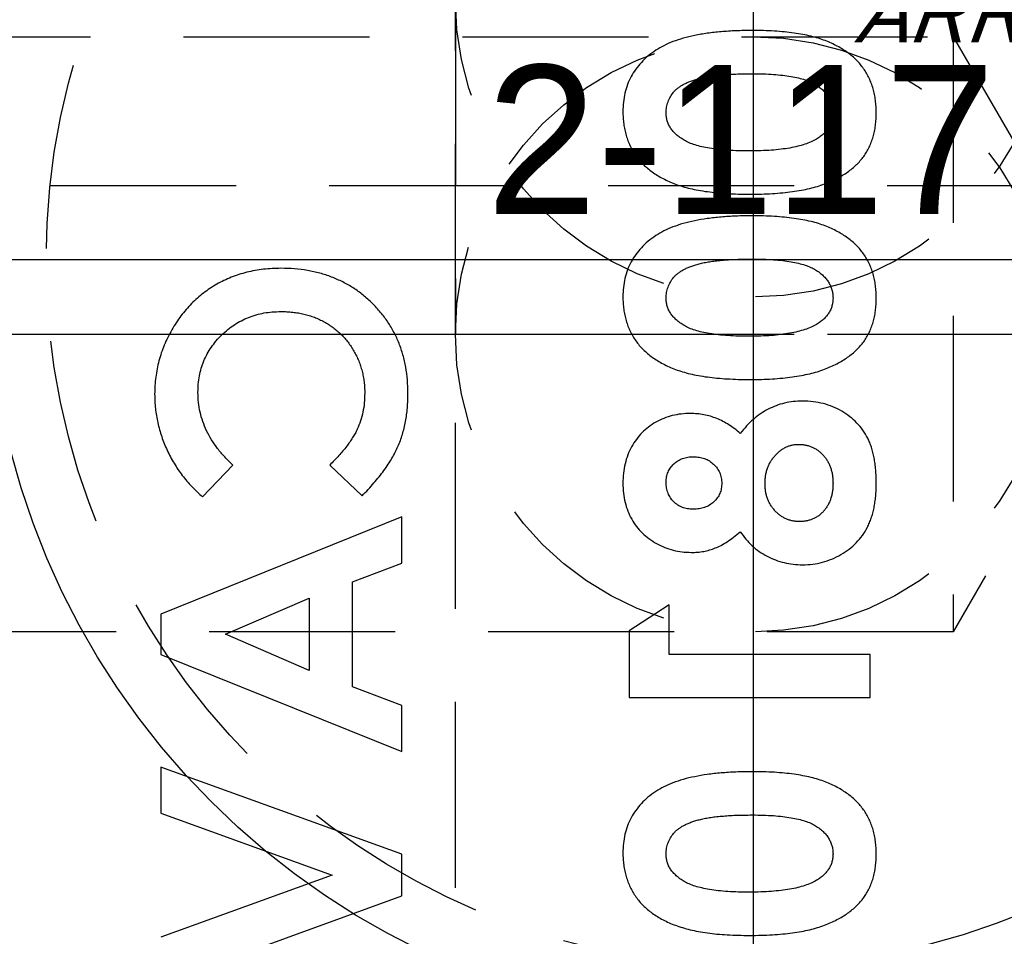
# Model space of a CAD drawing. Extents: x 2651 to 7771, y -1163 to 1075.
# Tile 185 of 256: x 4101 to 4114, y 511 to 523. Entities that reach past the tile are written whole.
import ezdxf

# ---------------------------------------------------------------- set-up
doc = ezdxf.new("R2010")
doc.units = 0
doc.header["$LTSCALE"] = 10
for name, pattern in [('CENTER', [2, 1.25, -0.25, 0.25, -0.25]), ('CNSCEN', [17, 15, -1, 0, -1]), ('CNSHID', [4, 3, -1]), ('HIDDEN', [0.375, 0.25, -0.125])]:
    doc.linetypes.add(name, pattern=pattern)
doc.layers.get('0').update_dxf_attribs({"linetype": 'CONTINUOUS'})
doc.layers.get('Defpoints').update_dxf_attribs({"linetype": 'CONTINUOUS'})
for name, color, linetype in [('1', 7, 'CONTINUOUS'), ('9', 3, 'CONTINUOUS'), ('COOL', 150, 'HIDDEN'), ('DIM', 3, 'CONTINUOUS'), ('WL1-HL', 4, 'CNSHID'), ('WOR1-CL', 1, 'CNSCEN'), ('WOR1-DL', 7, 'CONTINUOUS')]:
    doc.layers.add(name, color=color, linetype=linetype)
doc.styles.add('china', font='txt')
doc.styles.get("Standard").update_dxf_attribs({"font": 'romans.shx'})
doc.dimstyles.new('MM& INCH5', dxfattribs={"dimtxt": 5, "dimasz": 2.5, "dimexe": 1, "dimexo": 0.5, "dimtad": 0, "dimrnd": 1.38778e-17, "dimzin": 9, "dimdsep": 46, "dimtxsty": 'Standard', "dimblk": 'CLOSED', "dimcen": 0, "dimclrd": 3, "dimclre": 3, "dimclrt": 3, "dimazin": 2, "dimtfac": 0.75, "dimtofl": 0, "dimtmove": 0, "dimatfit": 3, "dimfxl": 0, "dimtolj": 1, "dimarcsym": 0})

# ---------------------------------------------------------------- blocks, each defined once
blk = doc.blocks.new('DSD')
at = {"layer": '1', "color": 7, "linetype": 'Continuous'}
for p, q in [((477.228, 547.808), (477.636, 548.234)), ((478.936, 548.234), (479.37, 547.821)), ((479.905, 547.538), (476.666, 546.23)), ((479.905, 546.918), (479.905, 547.538)), ((479.241, 546.666), (479.905, 546.918)), ((479.241, 545.255), (479.241, 546.666)), ((477.535, 545.961), (478.659, 546.446)), ((478.659, 546.446), (478.659, 545.475)), ((483.499, 546.355), (482.959, 546.008)), ((483.499, 545.691), (483.499, 546.355)), ((476.666, 546.23), (476.666, 545.691)), ((482.959, 546.008), (482.959, 545.11)), ((478.659, 545.475), (477.535, 545.961)), ((476.666, 545.691), (479.905, 544.383)), ((486.198, 545.691), (483.499, 545.691)), ((486.198, 545.11), (486.198, 545.691)), ((479.905, 545.004), (479.241, 545.255)), ((482.959, 545.11), (486.198, 545.11)), ((479.905, 544.383), (479.905, 545.004)), ((476.666, 544.175), (476.666, 543.554)), ((479.905, 543.003), (476.666, 544.175)), ((476.666, 543.554), (478.967, 542.722)), ((479.905, 542.443), (479.905, 543.003)), ((478.967, 542.722), (476.666, 541.888)), ((476.666, 541.269), (479.905, 542.443))]:
    blk.add_line(p, q, dxfattribs=at)
for points, knots in [([(484.61, 554.078), (484.539, 554.077), (484.4, 554.076), (484.2, 554.062), (484.015, 554.043), (483.845, 554.013), (483.69, 553.977), (483.552, 553.931), (483.427, 553.878), (483.353, 553.833), (483.317, 553.812)], [0, 0, 0, 0, 0.161071, 0.310789, 0.449904, 0.578376, 0.696617, 0.805987, 0.906562, 1, 1, 1, 1]), ([(486.281, 552.97), (486.28, 552.999), (486.279, 553.056), (486.272, 553.139), (486.258, 553.219), (486.24, 553.295), (486.216, 553.368), (486.187, 553.437), (486.152, 553.503), (486.112, 553.565), (486.067, 553.624), (486.016, 553.679), (485.96, 553.732), (485.897, 553.78), (485.83, 553.826), (485.757, 553.868), (485.679, 553.907), (485.594, 553.943), (485.502, 553.975), (485.402, 554.003), (485.292, 554.026), (485.173, 554.044), (485.046, 554.059), (484.909, 554.07), (484.763, 554.077), (484.662, 554.077), (484.61, 554.078)], [0, 0, 0, 0, 0.038217, 0.074867, 0.110158, 0.144454, 0.17808, 0.211171, 0.243687, 0.275872, 0.308376, 0.341263, 0.37515, 0.409655, 0.445157, 0.482073, 0.520576, 0.560554, 0.603108, 0.648689, 0.697948, 0.750768, 0.807309, 0.867656, 0.931861, 1, 1, 1, 1]), ([(483.317, 553.812), (483.282, 553.787), (483.213, 553.737), (483.123, 553.651), (483.047, 553.559), (482.984, 553.458), (482.935, 553.351), (482.901, 553.236), (482.881, 553.114), (482.878, 553.03), (482.876, 552.987)], [0, 0, 0, 0, 0.132314, 0.2587, 0.380912, 0.500535, 0.620923, 0.742376, 0.868281, 1, 1, 1, 1]), ([(483.458, 552.973), (483.459, 552.998), (483.461, 553.048), (483.481, 553.121), (483.512, 553.189), (483.55, 553.241), (483.585, 553.28), (483.618, 553.307), (483.654, 553.333), (483.695, 553.356), (483.741, 553.378), (483.79, 553.399), (483.845, 553.417), (483.904, 553.434), (483.969, 553.449), (484.041, 553.461), (484.12, 553.473), (484.205, 553.481), (484.298, 553.488), (484.398, 553.493), (484.505, 553.495), (484.579, 553.496), (484.617, 553.496)], [0, 0, 0, 0, 0.053834, 0.105543, 0.158054, 0.211987, 0.240207, 0.269794, 0.301343, 0.334608, 0.370284, 0.408089, 0.448681, 0.492069, 0.538664, 0.590371, 0.646388, 0.707195, 0.772947, 0.843643, 0.919308, 1, 1, 1, 1]), ([(484.617, 553.496), (484.666, 553.496), (484.761, 553.495), (484.897, 553.489), (485.021, 553.477), (485.133, 553.462), (485.233, 553.441), (485.322, 553.417), (485.399, 553.387), (485.465, 553.353), (485.52, 553.315), (485.568, 553.274), (485.609, 553.231), (485.642, 553.185), (485.668, 553.136), (485.686, 553.084), (485.697, 553.029), (485.699, 552.992), (485.7, 552.973)], [0, 0, 0, 0, 0.110734, 0.212341, 0.305502, 0.389835, 0.46669, 0.535262, 0.596763, 0.651066, 0.701036, 0.74786, 0.791833, 0.834284, 0.875334, 0.916035, 0.957652, 1, 1, 1, 1]), ([(482.876, 552.987), (482.877, 552.959), (482.878, 552.904), (482.886, 552.822), (482.9, 552.744), (482.919, 552.668), (482.943, 552.595), (482.973, 552.525), (483.009, 552.459), (483.05, 552.395), (483.096, 552.335), (483.149, 552.278), (483.207, 552.224), (483.271, 552.175), (483.341, 552.129), (483.416, 552.086), (483.497, 552.047), (483.584, 552.011), (483.679, 551.979), (483.782, 551.952), (483.893, 551.929), (484.014, 551.91), (484.143, 551.895), (484.281, 551.885), (484.428, 551.878), (484.528, 551.877), (484.58, 551.877)], [0, 0, 0, 0, 0.036635, 0.072034, 0.106626, 0.140306, 0.173619, 0.206426, 0.239067, 0.271883, 0.30484, 0.338529, 0.372616, 0.407548, 0.443719, 0.481312, 0.520113, 0.560913, 0.604025, 0.650075, 0.699572, 0.752363, 0.808789, 0.868954, 0.932675, 1, 1, 1, 1]), ([(484.58, 552.458), (484.529, 552.459), (484.431, 552.459), (484.29, 552.467), (484.161, 552.477), (484.044, 552.492), (483.94, 552.512), (483.849, 552.537), (483.769, 552.565), (483.701, 552.599), (483.644, 552.637), (483.594, 552.677), (483.552, 552.72), (483.517, 552.765), (483.49, 552.813), (483.471, 552.864), (483.46, 552.918), (483.458, 552.954), (483.458, 552.973)], [0, 0, 0, 0, 0.112115, 0.215802, 0.310203, 0.395993, 0.47341, 0.542778, 0.604548, 0.659357, 0.708764, 0.755356, 0.798687, 0.840017, 0.880203, 0.919733, 0.959049, 1, 1, 1, 1]), ([(484.58, 551.877), (484.632, 551.877), (484.734, 551.878), (484.882, 551.885), (485.021, 551.896), (485.151, 551.91), (485.272, 551.93), (485.385, 551.953), (485.489, 551.98), (485.583, 552.013), (485.671, 552.049), (485.752, 552.088), (485.827, 552.13), (485.896, 552.174), (485.959, 552.222), (486.017, 552.273), (486.067, 552.327), (486.113, 552.384), (486.153, 552.444), (486.188, 552.507), (486.216, 552.576), (486.24, 552.647), (486.258, 552.723), (486.272, 552.802), (486.279, 552.885), (486.28, 552.941), (486.281, 552.97)], [0, 0, 0, 0, 0.068491, 0.133077, 0.193829, 0.251083, 0.304401, 0.354408, 0.401295, 0.444701, 0.485692, 0.524676, 0.562307, 0.597947, 0.632474, 0.665752, 0.697985, 0.729586, 0.760825, 0.792355, 0.824313, 0.857156, 0.890927, 0.92596, 0.962061, 1, 1, 1, 1]), ([(485.7, 552.973), (485.699, 552.955), (485.698, 552.919), (485.687, 552.867), (485.67, 552.818), (485.645, 552.772), (485.613, 552.728), (485.575, 552.688), (485.529, 552.651), (485.495, 552.629), (485.477, 552.618)], [0, 0, 0, 0, 0.124035, 0.242846, 0.360342, 0.479042, 0.599334, 0.725488, 0.858549, 1, 1, 1, 1]), ([(485.477, 552.618), (485.453, 552.605), (485.403, 552.577), (485.318, 552.546), (485.223, 552.519), (485.116, 552.496), (484.998, 552.48), (484.868, 552.467), (484.728, 552.46), (484.631, 552.459), (484.58, 552.458)], [0, 0, 0, 0, 0.088871, 0.186355, 0.294078, 0.412237, 0.541778, 0.682703, 0.835096, 1, 1, 1, 1]), ([(484.61, 551.587), (484.539, 551.586), (484.4, 551.585), (484.2, 551.571), (484.015, 551.551), (483.845, 551.522), (483.69, 551.486), (483.552, 551.44), (483.427, 551.387), (483.353, 551.342), (483.317, 551.321)], [0, 0, 0, 0, 0.161071, 0.310789, 0.449904, 0.578376, 0.696617, 0.805987, 0.906562, 1, 1, 1, 1]), ([(486.281, 550.479), (486.28, 550.508), (486.279, 550.565), (486.272, 550.648), (486.258, 550.728), (486.24, 550.804), (486.216, 550.877), (486.187, 550.946), (486.152, 551.012), (486.112, 551.074), (486.067, 551.133), (486.016, 551.188), (485.96, 551.241), (485.897, 551.289), (485.83, 551.335), (485.757, 551.377), (485.679, 551.416), (485.594, 551.452), (485.502, 551.484), (485.402, 551.512), (485.292, 551.535), (485.173, 551.553), (485.046, 551.568), (484.909, 551.579), (484.763, 551.586), (484.662, 551.586), (484.61, 551.587)], [0, 0, 0, 0, 0.038217, 0.074867, 0.110158, 0.144454, 0.17808, 0.211171, 0.243687, 0.275872, 0.308376, 0.341263, 0.37515, 0.409655, 0.445157, 0.482073, 0.520576, 0.560554, 0.603108, 0.648689, 0.697948, 0.750768, 0.807309, 0.867656, 0.931861, 1, 1, 1, 1]), ([(483.317, 551.321), (483.282, 551.295), (483.213, 551.246), (483.123, 551.16), (483.047, 551.068), (482.984, 550.967), (482.935, 550.86), (482.901, 550.745), (482.881, 550.623), (482.878, 550.539), (482.876, 550.496)], [0, 0, 0, 0, 0.132314, 0.2587, 0.380912, 0.500535, 0.620923, 0.742376, 0.868281, 1, 1, 1, 1]), ([(478.281, 550.881), (478.241, 550.88), (478.162, 550.879), (478.046, 550.868), (477.932, 550.852), (477.823, 550.828), (477.716, 550.798), (477.614, 550.761), (477.514, 550.717), (477.418, 550.668), (477.326, 550.611), (477.239, 550.549), (477.156, 550.481), (477.078, 550.406), (477.004, 550.326), (476.936, 550.241), (476.871, 550.149), (476.812, 550.053), (476.759, 549.952), (476.711, 549.849), (476.672, 549.744), (476.639, 549.637), (476.615, 549.528), (476.596, 549.417), (476.586, 549.304), (476.584, 549.228), (476.583, 549.19)], [0, 0, 0, 0, 0.044663, 0.088512, 0.130926, 0.172904, 0.214, 0.254985, 0.295291, 0.335772, 0.376181, 0.416178, 0.45635, 0.496512, 0.537041, 0.578119, 0.619725, 0.662422, 0.705299, 0.74743, 0.789433, 0.831267, 0.872825, 0.91487, 0.957027, 1, 1, 1, 1]), ([(479.988, 549.199), (479.986, 549.26), (479.983, 549.378), (479.961, 549.551), (479.924, 549.715), (479.871, 549.872), (479.803, 550.02), (479.72, 550.159), (479.622, 550.29), (479.51, 550.412), (479.387, 550.522), (479.254, 550.619), (479.112, 550.699), (478.962, 550.766), (478.803, 550.818), (478.637, 550.854), (478.461, 550.877), (478.342, 550.879), (478.281, 550.881)], [0, 0, 0, 0, 0.067376, 0.131837, 0.194461, 0.255346, 0.315588, 0.375627, 0.436138, 0.497779, 0.55947, 0.620278, 0.680788, 0.741492, 0.803215, 0.866493, 0.93191, 1, 1, 1, 1]), ([(483.458, 550.482), (483.459, 550.507), (483.461, 550.557), (483.481, 550.629), (483.512, 550.698), (483.55, 550.75), (483.585, 550.788), (483.618, 550.815), (483.654, 550.842), (483.695, 550.865), (483.741, 550.887), (483.79, 550.908), (483.845, 550.925), (483.904, 550.943), (483.969, 550.958), (484.041, 550.97), (484.12, 550.982), (484.205, 550.989), (484.298, 550.997), (484.398, 551.002), (484.505, 551.004), (484.579, 551.005), (484.617, 551.005)], [0, 0, 0, 0, 0.053834, 0.105543, 0.158054, 0.211987, 0.240207, 0.269794, 0.301343, 0.334608, 0.370284, 0.408089, 0.448681, 0.492069, 0.538664, 0.590371, 0.646388, 0.707195, 0.772947, 0.843643, 0.919308, 1, 1, 1, 1]), ([(484.617, 551.005), (484.666, 551.005), (484.761, 551.004), (484.897, 550.998), (485.021, 550.986), (485.133, 550.971), (485.233, 550.95), (485.322, 550.926), (485.399, 550.896), (485.465, 550.862), (485.52, 550.824), (485.568, 550.783), (485.609, 550.74), (485.642, 550.694), (485.668, 550.645), (485.686, 550.593), (485.697, 550.538), (485.699, 550.501), (485.7, 550.482)], [0, 0, 0, 0, 0.110734, 0.212341, 0.305502, 0.389835, 0.46669, 0.535262, 0.596763, 0.651066, 0.701036, 0.74786, 0.791833, 0.834284, 0.875334, 0.916035, 0.957652, 1, 1, 1, 1]), ([(482.876, 550.496), (482.877, 550.468), (482.878, 550.413), (482.886, 550.331), (482.9, 550.253), (482.919, 550.177), (482.943, 550.104), (482.973, 550.034), (483.009, 549.968), (483.05, 549.904), (483.096, 549.843), (483.149, 549.787), (483.207, 549.733), (483.271, 549.684), (483.341, 549.638), (483.416, 549.595), (483.497, 549.556), (483.584, 549.52), (483.679, 549.488), (483.782, 549.461), (483.893, 549.438), (484.014, 549.418), (484.143, 549.404), (484.281, 549.394), (484.428, 549.387), (484.528, 549.386), (484.58, 549.386)], [0, 0, 0, 0, 0.036635, 0.072034, 0.106626, 0.140306, 0.173619, 0.206426, 0.239067, 0.271883, 0.30484, 0.338529, 0.372616, 0.407548, 0.443719, 0.481312, 0.520113, 0.560913, 0.604025, 0.650075, 0.699572, 0.752363, 0.808789, 0.868954, 0.932675, 1, 1, 1, 1]), ([(484.58, 549.967), (484.529, 549.967), (484.431, 549.968), (484.29, 549.975), (484.161, 549.986), (484.044, 550.001), (483.94, 550.021), (483.849, 550.045), (483.769, 550.074), (483.701, 550.108), (483.644, 550.146), (483.594, 550.186), (483.552, 550.229), (483.517, 550.274), (483.49, 550.322), (483.471, 550.373), (483.46, 550.426), (483.458, 550.463), (483.458, 550.482)], [0, 0, 0, 0, 0.112115, 0.215802, 0.310203, 0.395993, 0.47341, 0.542778, 0.604548, 0.659357, 0.708764, 0.755356, 0.798687, 0.840017, 0.880203, 0.919733, 0.959049, 1, 1, 1, 1]), ([(485.7, 550.482), (485.699, 550.463), (485.698, 550.428), (485.687, 550.376), (485.67, 550.327), (485.645, 550.28), (485.613, 550.237), (485.575, 550.197), (485.529, 550.16), (485.495, 550.138), (485.477, 550.127)], [0, 0, 0, 0, 0.124035, 0.242846, 0.360342, 0.479042, 0.599334, 0.725488, 0.858549, 1, 1, 1, 1]), ([(484.58, 549.386), (484.632, 549.386), (484.734, 549.387), (484.882, 549.393), (485.021, 549.405), (485.151, 549.419), (485.272, 549.439), (485.385, 549.462), (485.489, 549.489), (485.583, 549.522), (485.671, 549.558), (485.752, 549.597), (485.827, 549.639), (485.896, 549.683), (485.959, 549.731), (486.017, 549.782), (486.067, 549.836), (486.113, 549.892), (486.153, 549.953), (486.188, 550.016), (486.216, 550.084), (486.24, 550.156), (486.258, 550.231), (486.272, 550.31), (486.279, 550.394), (486.28, 550.45), (486.281, 550.479)], [0, 0, 0, 0, 0.068491, 0.133077, 0.193829, 0.251083, 0.304401, 0.354408, 0.401295, 0.444701, 0.485692, 0.524676, 0.562307, 0.597947, 0.632474, 0.665752, 0.697985, 0.729586, 0.760825, 0.792355, 0.824313, 0.857156, 0.890927, 0.92596, 0.962061, 1, 1, 1, 1]), ([(477.165, 549.213), (477.166, 549.25), (477.168, 549.324), (477.183, 549.433), (477.208, 549.536), (477.243, 549.636), (477.289, 549.731), (477.345, 549.821), (477.41, 549.907), (477.485, 549.987), (477.567, 550.06), (477.655, 550.124), (477.748, 550.178), (477.845, 550.223), (477.947, 550.257), (478.053, 550.282), (478.165, 550.296), (478.241, 550.298), (478.279, 550.299)], [0, 0, 0, 0, 0.064715, 0.127707, 0.188882, 0.249158, 0.309661, 0.370225, 0.432332, 0.495782, 0.559304, 0.621861, 0.683322, 0.744523, 0.806088, 0.868994, 0.933419, 1, 1, 1, 1]), ([(478.279, 550.299), (478.306, 550.299), (478.36, 550.298), (478.438, 550.292), (478.515, 550.281), (478.589, 550.265), (478.661, 550.246), (478.73, 550.223), (478.798, 550.194), (478.863, 550.162), (478.924, 550.124), (478.983, 550.084), (479.038, 550.041), (479.09, 549.993), (479.138, 549.942), (479.183, 549.887), (479.224, 549.829), (479.263, 549.767), (479.296, 549.703), (479.327, 549.637), (479.351, 549.568), (479.371, 549.498), (479.388, 549.427), (479.398, 549.353), (479.406, 549.278), (479.406, 549.227), (479.407, 549.202)], [0, 0, 0, 0, 0.045986, 0.090639, 0.134485, 0.177331, 0.219265, 0.260785, 0.302317, 0.343436, 0.384181, 0.424376, 0.464181, 0.504012, 0.543822, 0.583802, 0.624419, 0.665548, 0.706675, 0.747827, 0.788895, 0.830219, 0.871707, 0.913734, 0.956588, 1, 1, 1, 1]), ([(485.477, 550.127), (485.453, 550.114), (485.403, 550.086), (485.318, 550.055), (485.223, 550.028), (485.116, 550.005), (484.998, 549.989), (484.868, 549.975), (484.728, 549.969), (484.631, 549.968), (484.58, 549.967)], [0, 0, 0, 0, 0.088871, 0.186355, 0.294078, 0.412237, 0.541778, 0.682703, 0.835096, 1, 1, 1, 1]), ([(476.583, 549.19), (476.584, 549.157), (476.585, 549.092), (476.593, 548.996), (476.606, 548.9), (476.625, 548.805), (476.648, 548.71), (476.678, 548.617), (476.711, 548.525), (476.751, 548.434), (476.794, 548.345), (476.844, 548.259), (476.896, 548.175), (476.954, 548.096), (477.016, 548.019), (477.082, 547.945), (477.153, 547.875), (477.203, 547.831), (477.228, 547.808)], [0, 0, 0, 0, 0.062276, 0.123904, 0.185067, 0.24684, 0.308435, 0.370241, 0.432587, 0.495925, 0.559351, 0.621943, 0.684393, 0.746986, 0.809441, 0.872508, 0.935769, 1, 1, 1, 1]), ([(477.636, 548.234), (477.598, 548.271), (477.525, 548.341), (477.429, 548.455), (477.348, 548.573), (477.28, 548.694), (477.229, 548.819), (477.191, 548.947), (477.169, 549.079), (477.166, 549.168), (477.165, 549.213)], [0, 0, 0, 0, 0.139406, 0.272304, 0.399525, 0.522811, 0.642663, 0.761023, 0.879801, 1, 1, 1, 1]), ([(479.407, 549.202), (479.405, 549.158), (479.403, 549.073), (479.384, 548.948), (479.352, 548.829), (479.315, 548.734), (479.278, 548.66), (479.244, 548.603), (479.205, 548.544), (479.162, 548.485), (479.113, 548.424), (479.058, 548.362), (478.999, 548.298), (478.957, 548.256), (478.936, 548.234)], [0, 0, 0, 0, 0.117048, 0.22997, 0.340704, 0.449355, 0.505557, 0.565303, 0.628205, 0.694729, 0.765019, 0.83958, 0.91775, 1, 1, 1, 1]), ([(479.37, 547.821), (479.398, 547.85), (479.453, 547.907), (479.53, 547.993), (479.6, 548.078), (479.665, 548.161), (479.722, 548.244), (479.772, 548.325), (479.816, 548.405), (479.854, 548.485), (479.886, 548.565), (479.913, 548.648), (479.936, 548.733), (479.955, 548.821), (479.97, 548.911), (479.98, 549.005), (479.987, 549.101), (479.988, 549.166), (479.988, 549.199)], [0, 0, 0, 0, 0.077783, 0.151816, 0.22254, 0.290278, 0.354641, 0.415798, 0.474709, 0.530426, 0.58558, 0.640906, 0.697901, 0.75542, 0.814521, 0.874462, 0.93667, 1, 1, 1, 1]), ([(485.291, 549.095), (485.249, 549.094), (485.168, 549.091), (485.048, 549.071), (484.934, 549.036), (484.826, 548.988), (484.723, 548.927), (484.627, 548.851), (484.536, 548.762), (484.482, 548.695), (484.454, 548.66)], [0, 0, 0, 0, 0.127276, 0.250113, 0.370492, 0.489901, 0.611006, 0.735976, 0.864676, 1, 1, 1, 1]), ([(486.281, 547.987), (486.281, 548.018), (486.28, 548.079), (486.275, 548.168), (486.266, 548.252), (486.253, 548.331), (486.237, 548.405), (486.217, 548.474), (486.194, 548.538), (486.159, 548.617), (486.104, 548.706), (486.023, 548.804), (485.927, 548.889), (485.819, 548.963), (485.698, 549.021), (485.569, 549.065), (485.432, 549.091), (485.339, 549.094), (485.291, 549.095)], [0, 0, 0, 0, 0.055435, 0.108254, 0.158196, 0.205337, 0.250257, 0.292763, 0.333308, 0.371723, 0.445982, 0.520049, 0.595546, 0.673687, 0.753384, 0.833349, 0.915178, 1, 1, 1, 1]), ([(483.784, 548.929), (483.742, 548.928), (483.66, 548.925), (483.54, 548.903), (483.426, 548.865), (483.318, 548.814), (483.219, 548.75), (483.13, 548.673), (483.055, 548.582), (482.99, 548.482), (482.939, 548.372), (482.903, 548.252), (482.88, 548.124), (482.878, 548.036), (482.876, 547.991)], [0, 0, 0, 0, 0.085205, 0.168105, 0.249227, 0.330676, 0.411657, 0.491096, 0.570629, 0.651741, 0.734794, 0.819583, 0.907717, 1, 1, 1, 1]), ([(484.454, 548.66), (484.429, 548.681), (484.381, 548.724), (484.302, 548.778), (484.222, 548.824), (484.139, 548.863), (484.053, 548.892), (483.966, 548.914), (483.876, 548.926), (483.815, 548.928), (483.784, 548.929)], [0, 0, 0, 0, 0.132691, 0.261229, 0.386616, 0.5095, 0.631048, 0.753001, 0.875241, 1, 1, 1, 1]), ([(484.786, 547.986), (484.787, 548.004), (484.787, 548.04), (484.794, 548.093), (484.804, 548.143), (484.818, 548.192), (484.838, 548.238), (484.861, 548.282), (484.888, 548.323), (484.919, 548.362), (484.953, 548.397), (484.989, 548.429), (485.027, 548.455), (485.066, 548.476), (485.106, 548.494), (485.149, 548.505), (485.193, 548.513), (485.223, 548.514), (485.238, 548.514)], [0, 0, 0, 0, 0.070599, 0.139149, 0.206028, 0.270871, 0.334512, 0.399137, 0.463434, 0.527972, 0.592126, 0.65344, 0.712618, 0.770133, 0.826602, 0.883252, 0.941109, 1, 1, 1, 1]), ([(485.238, 548.514), (485.254, 548.514), (485.286, 548.513), (485.331, 548.506), (485.376, 548.495), (485.418, 548.479), (485.458, 548.459), (485.496, 548.434), (485.533, 548.405), (485.567, 548.371), (485.598, 548.334), (485.625, 548.293), (485.649, 548.25), (485.666, 548.204), (485.682, 548.155), (485.692, 548.104), (485.699, 548.049), (485.699, 548.012), (485.7, 547.993)], [0, 0, 0, 0, 0.060864, 0.120715, 0.178298, 0.236019, 0.29302, 0.351482, 0.411328, 0.473181, 0.535898, 0.598282, 0.66091, 0.724489, 0.789043, 0.857007, 0.926649, 1, 1, 1, 1]), ([(483.458, 548.005), (483.459, 548.029), (483.461, 548.075), (483.481, 548.142), (483.514, 548.201), (483.56, 548.253), (483.615, 548.295), (483.679, 548.327), (483.75, 548.345), (483.8, 548.347), (483.825, 548.348)], [0, 0, 0, 0, 0.127262, 0.247553, 0.366178, 0.488656, 0.611945, 0.735099, 0.863648, 1, 1, 1, 1]), ([(483.825, 548.348), (483.851, 548.347), (483.902, 548.344), (483.974, 548.325), (484.04, 548.293), (484.097, 548.248), (484.144, 548.194), (484.18, 548.133), (484.201, 548.065), (484.204, 548.018), (484.205, 547.994)], [0, 0, 0, 0, 0.133898, 0.261449, 0.385304, 0.511572, 0.636353, 0.7554, 0.874932, 1, 1, 1, 1]), ([(482.876, 547.991), (482.878, 547.946), (482.88, 547.86), (482.903, 547.734), (482.939, 547.617), (482.992, 547.508), (483.057, 547.409), (483.135, 547.321), (483.226, 547.244), (483.328, 547.179), (483.437, 547.126), (483.552, 547.088), (483.671, 547.066), (483.752, 547.063), (483.793, 547.061)], [0, 0, 0, 0, 0.091221, 0.177862, 0.261335, 0.343215, 0.424061, 0.504025, 0.585043, 0.667993, 0.751668, 0.833587, 0.916294, 1, 1, 1, 1]), ([(483.821, 547.642), (483.795, 547.643), (483.746, 547.646), (483.675, 547.664), (483.612, 547.697), (483.557, 547.74), (483.513, 547.795), (483.48, 547.858), (483.461, 547.929), (483.459, 547.979), (483.458, 548.005)], [0, 0, 0, 0, 0.133239, 0.257679, 0.377945, 0.498835, 0.619558, 0.739824, 0.86564, 1, 1, 1, 1]), ([(484.205, 547.994), (484.204, 547.969), (484.202, 547.921), (484.181, 547.853), (484.147, 547.792), (484.1, 547.739), (484.042, 547.696), (483.975, 547.664), (483.9, 547.646), (483.848, 547.643), (483.821, 547.642)], [0, 0, 0, 0, 0.1261, 0.245667, 0.362596, 0.483064, 0.606895, 0.731199, 0.860607, 1, 1, 1, 1]), ([(485.251, 547.476), (485.235, 547.477), (485.203, 547.478), (485.157, 547.484), (485.112, 547.496), (485.069, 547.512), (485.028, 547.532), (484.99, 547.558), (484.953, 547.587), (484.919, 547.622), (484.888, 547.659), (484.861, 547.699), (484.837, 547.741), (484.818, 547.786), (484.804, 547.833), (484.794, 547.882), (484.787, 547.933), (484.787, 547.968), (484.786, 547.986)], [0, 0, 0, 0, 0.063232, 0.123596, 0.183631, 0.241965, 0.301454, 0.360997, 0.421479, 0.484582, 0.547964, 0.610316, 0.672871, 0.735109, 0.798492, 0.863878, 0.930919, 1, 1, 1, 1]), ([(485.7, 547.993), (485.699, 547.974), (485.699, 547.936), (485.693, 547.881), (485.683, 547.83), (485.669, 547.781), (485.652, 547.735), (485.63, 547.692), (485.604, 547.652), (485.575, 547.616), (485.543, 547.583), (485.508, 547.554), (485.471, 547.53), (485.431, 547.51), (485.389, 547.495), (485.345, 547.484), (485.299, 547.477), (485.267, 547.476), (485.251, 547.476)], [0, 0, 0, 0, 0.075044, 0.146237, 0.214829, 0.280463, 0.343689, 0.406255, 0.467269, 0.527809, 0.587997, 0.646697, 0.703965, 0.760495, 0.818097, 0.877165, 0.937588, 1, 1, 1, 1]), ([(485.291, 546.895), (485.337, 546.896), (485.427, 546.899), (485.559, 546.926), (485.687, 546.97), (485.807, 547.029), (485.917, 547.103), (486.015, 547.189), (486.098, 547.288), (486.153, 547.38), (486.191, 547.46), (486.214, 547.523), (486.235, 547.591), (486.252, 547.662), (486.265, 547.738), (486.274, 547.818), (486.28, 547.901), (486.281, 547.958), (486.281, 547.987)], [0, 0, 0, 0, 0.082105, 0.162845, 0.24281, 0.324136, 0.404552, 0.481939, 0.558683, 0.635915, 0.675544, 0.716421, 0.758883, 0.802991, 0.848925, 0.897233, 0.947306, 1, 1, 1, 1]), ([(483.793, 547.061), (483.822, 547.062), (483.878, 547.063), (483.962, 547.074), (484.041, 547.093), (484.12, 547.12), (484.199, 547.156), (484.28, 547.206), (484.367, 547.266), (484.424, 547.314), (484.454, 547.339)], [0, 0, 0, 0, 0.117593, 0.230768, 0.342388, 0.452438, 0.56823, 0.697745, 0.841089, 1, 1, 1, 1]), ([(484.454, 547.339), (484.478, 547.305), (484.526, 547.237), (484.612, 547.149), (484.708, 547.072), (484.814, 547.009), (484.926, 546.958), (485.044, 546.922), (485.166, 546.899), (485.249, 546.896), (485.291, 546.895)], [0, 0, 0, 0, 0.126717, 0.250825, 0.374307, 0.498747, 0.623473, 0.74737, 0.87229, 1, 1, 1, 1]), ([(484.61, 544.113), (484.539, 544.112), (484.4, 544.111), (484.2, 544.098), (484.015, 544.078), (483.845, 544.049), (483.69, 544.013), (483.552, 543.966), (483.427, 543.914), (483.353, 543.869), (483.317, 543.847)], [0, 0, 0, 0, 0.161071, 0.310789, 0.449904, 0.578376, 0.696617, 0.805987, 0.906562, 1, 1, 1, 1]), ([(486.281, 543.006), (486.28, 543.035), (486.279, 543.091), (486.272, 543.175), (486.258, 543.254), (486.24, 543.331), (486.216, 543.403), (486.187, 543.473), (486.152, 543.539), (486.112, 543.601), (486.067, 543.659), (486.016, 543.715), (485.96, 543.767), (485.897, 543.816), (485.83, 543.861), (485.757, 543.904), (485.679, 543.942), (485.594, 543.979), (485.502, 544.01), (485.402, 544.038), (485.292, 544.061), (485.173, 544.08), (485.046, 544.095), (484.909, 544.106), (484.763, 544.112), (484.662, 544.113), (484.61, 544.113)], [0, 0, 0, 0, 0.038217, 0.074867, 0.110158, 0.144454, 0.17808, 0.211171, 0.243687, 0.275872, 0.308376, 0.341263, 0.37515, 0.409655, 0.445157, 0.482073, 0.520576, 0.560554, 0.603108, 0.648689, 0.697948, 0.750768, 0.807309, 0.867656, 0.931861, 1, 1, 1, 1]), ([(483.317, 543.847), (483.282, 543.822), (483.213, 543.773), (483.123, 543.687), (483.047, 543.594), (482.984, 543.494), (482.935, 543.386), (482.901, 543.271), (482.881, 543.149), (482.878, 543.065), (482.876, 543.023)], [0, 0, 0, 0, 0.132314, 0.2587, 0.380912, 0.500535, 0.620923, 0.742376, 0.868281, 1, 1, 1, 1]), ([(483.458, 543.008), (483.459, 543.034), (483.461, 543.084), (483.481, 543.156), (483.512, 543.224), (483.55, 543.276), (483.585, 543.315), (483.618, 543.342), (483.654, 543.368), (483.695, 543.391), (483.741, 543.413), (483.79, 543.434), (483.845, 543.452), (483.904, 543.469), (483.969, 543.484), (484.041, 543.497), (484.12, 543.508), (484.205, 543.516), (484.298, 543.523), (484.398, 543.529), (484.505, 543.531), (484.579, 543.531), (484.617, 543.532)], [0, 0, 0, 0, 0.053834, 0.105543, 0.158054, 0.211987, 0.240207, 0.269794, 0.301343, 0.334608, 0.370284, 0.408089, 0.448681, 0.492069, 0.538664, 0.590371, 0.646388, 0.707195, 0.772947, 0.843643, 0.919308, 1, 1, 1, 1]), ([(484.617, 543.532), (484.666, 543.531), (484.761, 543.53), (484.897, 543.524), (485.021, 543.512), (485.133, 543.497), (485.233, 543.476), (485.322, 543.452), (485.399, 543.423), (485.465, 543.389), (485.52, 543.351), (485.568, 543.31), (485.609, 543.267), (485.642, 543.22), (485.668, 543.171), (485.686, 543.119), (485.697, 543.065), (485.699, 543.027), (485.7, 543.008)], [0, 0, 0, 0, 0.110734, 0.212341, 0.305502, 0.389835, 0.46669, 0.535262, 0.596763, 0.651066, 0.701036, 0.74786, 0.791833, 0.834284, 0.875334, 0.916035, 0.957652, 1, 1, 1, 1]), ([(482.876, 543.023), (482.877, 542.994), (482.878, 542.939), (482.886, 542.858), (482.9, 542.779), (482.919, 542.703), (482.943, 542.631), (482.973, 542.561), (483.009, 542.495), (483.05, 542.431), (483.096, 542.37), (483.149, 542.313), (483.207, 542.26), (483.271, 542.21), (483.341, 542.164), (483.416, 542.121), (483.497, 542.082), (483.584, 542.047), (483.679, 542.015), (483.782, 541.988), (483.893, 541.964), (484.014, 541.945), (484.143, 541.93), (484.281, 541.92), (484.428, 541.913), (484.528, 541.913), (484.58, 541.913)], [0, 0, 0, 0, 0.036635, 0.072034, 0.106626, 0.140306, 0.173619, 0.206426, 0.239067, 0.271883, 0.30484, 0.338529, 0.372616, 0.407548, 0.443719, 0.481312, 0.520113, 0.560913, 0.604025, 0.650075, 0.699572, 0.752363, 0.808789, 0.868954, 0.932675, 1, 1, 1, 1]), ([(484.58, 542.494), (484.529, 542.494), (484.431, 542.494), (484.29, 542.502), (484.161, 542.512), (484.044, 542.528), (483.94, 542.548), (483.849, 542.572), (483.769, 542.601), (483.701, 542.635), (483.644, 542.673), (483.594, 542.713), (483.552, 542.755), (483.517, 542.8), (483.49, 542.848), (483.471, 542.899), (483.46, 542.953), (483.458, 542.99), (483.458, 543.008)], [0, 0, 0, 0, 0.112115, 0.215802, 0.310203, 0.395993, 0.47341, 0.542778, 0.604548, 0.659357, 0.708764, 0.755356, 0.798687, 0.840017, 0.880203, 0.919733, 0.959049, 1, 1, 1, 1]), ([(484.58, 541.913), (484.632, 541.913), (484.734, 541.913), (484.882, 541.92), (485.021, 541.931), (485.151, 541.945), (485.272, 541.965), (485.385, 541.988), (485.489, 542.016), (485.583, 542.049), (485.671, 542.084), (485.752, 542.123), (485.827, 542.165), (485.896, 542.209), (485.959, 542.258), (486.017, 542.308), (486.067, 542.363), (486.113, 542.419), (486.153, 542.479), (486.188, 542.543), (486.216, 542.611), (486.24, 542.682), (486.258, 542.758), (486.272, 542.837), (486.279, 542.92), (486.28, 542.977), (486.281, 543.006)], [0, 0, 0, 0, 0.068491, 0.133077, 0.193829, 0.251083, 0.304401, 0.354408, 0.401295, 0.444701, 0.485692, 0.524676, 0.562307, 0.597947, 0.632474, 0.665752, 0.697985, 0.729586, 0.760825, 0.792355, 0.824313, 0.857156, 0.890927, 0.92596, 0.962061, 1, 1, 1, 1]), ([(485.7, 543.008), (485.699, 542.99), (485.698, 542.954), (485.687, 542.902), (485.67, 542.853), (485.645, 542.807), (485.613, 542.764), (485.575, 542.723), (485.529, 542.686), (485.495, 542.665), (485.477, 542.653)], [0, 0, 0, 0, 0.124035, 0.242846, 0.360342, 0.479042, 0.599334, 0.725488, 0.858549, 1, 1, 1, 1]), ([(485.477, 542.653), (485.453, 542.64), (485.403, 542.613), (485.318, 542.581), (485.223, 542.554), (485.116, 542.531), (484.998, 542.516), (484.868, 542.502), (484.728, 542.495), (484.631, 542.494), (484.58, 542.494)], [0, 0, 0, 0, 0.088871, 0.186355, 0.294078, 0.412237, 0.541778, 0.682703, 0.835096, 1, 1, 1, 1])]:
    blk.add_open_spline(points, degree=3, knots=knots, dxfattribs=at)
blk = doc.blocks.new('*D109')
at = {"layer": 'Defpoints', "color": 0}
for p in [(4086.684, 927.642), (4086.684, 894.882), (4171.684, 387.642)]:
    blk.add_point(p, dxfattribs=at)
at = {"layer": 'DIM', "color": 3, "lineweight": -2}
blk.add_line((4086.684, 895.382), (4086.684, 927.642), dxfattribs=at)
at = {"layer": 'DIM', "color": 3, "insert": (4086.684, 948.624), "char_height": 5, "attachment_point": 5, "rotation": 90}
blk.add_mtext('\\A1;85 [3.346]', dxfattribs=at)
blk = doc.blocks.new('_Closed')
at = {"color": 0, "linetype": 'ByBlock', "lineweight": -2}
for p, q in [((-1, 0.1667), (0, 0)), ((-1, 0.1667), (-1, -0.1667)), ((0, 0), (-1, -0.1667)), ((0, 0), (-1, 0))]:
    blk.add_line(p, q, dxfattribs=at)
blk = doc.blocks.new('*D110')
at = {"layer": 'Defpoints', "color": 0}
for p in [(4064.684, 927.642), (4064.684, 906.842), (4171.684, 387.642)]:
    blk.add_point(p, dxfattribs=at)
at = {"layer": 'DIM', "color": 3, "lineweight": -2}
blk.add_line((4064.684, 907.342), (4064.684, 927.642), dxfattribs=at)
at = {"layer": 'DIM', "color": 3, "insert": (4064.684, 950.648), "char_height": 5, "attachment_point": 5, "rotation": 90}
blk.add_mtext('\\A1;107 [4.213]', dxfattribs=at)
blk = doc.blocks.new('*D111')
at = {"layer": 'Defpoints', "color": 0}
for p in [(4051.684, 927.642), (4051.684, 912.642), (4171.684, 387.642)]:
    blk.add_point(p, dxfattribs=at)
at = {"layer": 'DIM', "color": 3, "lineweight": -2}
blk.add_line((4051.684, 913.142), (4051.684, 927.642), dxfattribs=at)
at = {"layer": 'DIM', "color": 3, "insert": (4051.684, 950.648), "char_height": 5, "attachment_point": 5, "rotation": 90}
blk.add_mtext('\\A1;120 [4.724]', dxfattribs=at)
blk = doc.blocks.new('*D112')
at = {"layer": 'Defpoints', "color": 0}
for p in [(3974.684, 927.642), (3974.684, 892.822), (4171.684, 387.642)]:
    blk.add_point(p, dxfattribs=at)
at = {"layer": 'DIM', "color": 3, "lineweight": -2}
blk.add_line((3974.684, 893.322), (3974.684, 927.642), dxfattribs=at)
at = {"layer": 'DIM', "color": 3, "insert": (3974.684, 950.648), "char_height": 5, "attachment_point": 5, "rotation": 90}
blk.add_mtext('\\A1;197 [7.756]', dxfattribs=at)
blk = doc.blocks.new('*D113')
at = {"layer": 'Defpoints', "color": 0}
for p in [(3966.684, 927.642), (3971.684, 807.17), (4171.684, 387.642)]:
    blk.add_point(p, dxfattribs=at)
at = {"layer": 'DIM', "color": 3, "lineweight": -2}
for p, q in [((3966.684, 922.642), (3966.684, 927.642)), ((3971.684, 917.642), (3966.684, 922.642)), ((3971.684, 807.67), (3971.684, 917.642))]:
    blk.add_line(p, q, dxfattribs=at)
at = {"layer": 'DIM', "color": 3, "insert": (3966.684, 951.005), "char_height": 5, "attachment_point": 5, "rotation": 90}
blk.add_mtext('\\A1;200 [7.874]', dxfattribs=at)
blk = doc.blocks.new('*D114')
at = {"layer": 'Defpoints', "color": 0}
for p in [(3931.684, 927.642), (3931.684, 912.642), (4171.684, 387.642)]:
    blk.add_point(p, dxfattribs=at)
at = {"layer": 'DIM', "color": 3, "lineweight": -2}
blk.add_line((3931.684, 913.142), (3931.684, 927.642), dxfattribs=at)
at = {"layer": 'DIM', "color": 3, "insert": (3931.684, 951.005), "char_height": 5, "attachment_point": 5, "rotation": 90}
blk.add_mtext('\\A1;240 [9.449]', dxfattribs=at)
blk = doc.blocks.new('*D115')
at = {"layer": 'Defpoints', "color": 0}
for p in [(3896.684, 927.642), (3896.684, 910.642), (4171.684, 387.642)]:
    blk.add_point(p, dxfattribs=at)
at = {"layer": 'DIM', "color": 3, "lineweight": -2}
blk.add_line((3896.684, 911.142), (3896.684, 927.642), dxfattribs=at)
at = {"layer": 'DIM', "color": 3, "insert": (3896.684, 953.386), "char_height": 5, "attachment_point": 5, "rotation": 90}
blk.add_mtext('\\A1;275 [10.827]', dxfattribs=at)
blk = doc.blocks.new('*D122')
at = {"layer": 'Defpoints', "color": 0}
for p in [(3881.004, 912.642), (3898.684, 912.642), (4171.684, 387.642)]:
    blk.add_point(p, dxfattribs=at)
at = {"layer": 'DIM', "color": 3, "lineweight": -2}
blk.add_line((3898.184, 912.642), (3881.004, 912.642), dxfattribs=at)
at = {"layer": 'DIM', "color": 3, "insert": (3855.26, 912.642), "char_height": 5, "attachment_point": 5}
blk.add_mtext('\\A1;525 [20.669]', dxfattribs=at)
blk = doc.blocks.new('*D123')
at = {"layer": 'Defpoints', "color": 0}
for p in [(3857.842, 862.642), (3869.984, 862.642), (4171.684, 387.642)]:
    blk.add_point(p, dxfattribs=at)
at = {"layer": 'DIM', "color": 3, "lineweight": -2}
blk.add_line((3869.484, 862.642), (3857.842, 862.642), dxfattribs=at)
at = {"layer": 'DIM', "color": 3, "insert": (3832.098, 862.642), "char_height": 5, "attachment_point": 5}
blk.add_mtext('\\A1;475 [18.701]', dxfattribs=at)
blk = doc.blocks.new('*D124')
at = {"layer": 'Defpoints', "color": 0}
for p in [(3941.504, 859.642), (3857.842, 854.642), (4171.684, 387.642)]:
    blk.add_point(p, dxfattribs=at)
at = {"layer": 'DIM', "color": 3, "lineweight": -2}
for p, q in [((3867.842, 859.642), (3862.842, 854.642)), ((3941.004, 859.642), (3867.842, 859.642)), ((3862.842, 854.642), (3857.842, 854.642))]:
    blk.add_line(p, q, dxfattribs=at)
at = {"layer": 'DIM', "color": 3, "insert": (3832.098, 854.642), "char_height": 5, "attachment_point": 5}
blk.add_mtext('\\A1;472 [18.583]', dxfattribs=at)
blk = doc.blocks.new('*D125')
at = {"layer": 'Defpoints', "color": 0}
for p in [(3870.047, 797.642), (3962.156, 797.642), (4171.684, 387.642)]:
    blk.add_point(p, dxfattribs=at)
at = {"layer": 'DIM', "color": 3, "lineweight": -2}
blk.add_line((3961.656, 797.642), (3870.047, 797.642), dxfattribs=at)
at = {"layer": 'DIM', "color": 3, "insert": (3844.303, 797.642), "char_height": 5, "attachment_point": 5}
blk.add_mtext('\\A1;410 [16.142]', dxfattribs=at)
blk = doc.blocks.new('*D126')
at = {"layer": 'Defpoints', "color": 0}
for p in [(3870.047, 832.642), (4069.264, 832.642), (4171.684, 387.642)]:
    blk.add_point(p, dxfattribs=at)
at = {"layer": 'DIM', "color": 3, "lineweight": -2}
blk.add_line((4068.764, 832.642), (3870.047, 832.642), dxfattribs=at)
at = {"layer": 'DIM', "color": 3, "insert": (3846.684, 832.642), "char_height": 5, "attachment_point": 5}
blk.add_mtext('\\A1;445 [17.52]', dxfattribs=at)
blk = doc.blocks.new('*D127')
at = {"layer": 'Defpoints', "color": 0}
for p in [(3857.842, 879.642), (4071.444, 879.642), (4171.684, 387.642)]:
    blk.add_point(p, dxfattribs=at)
at = {"layer": 'DIM', "color": 3, "lineweight": -2}
blk.add_line((4070.944, 879.642), (3857.842, 879.642), dxfattribs=at)
at = {"layer": 'DIM', "color": 3, "insert": (3834.479, 879.642), "char_height": 5, "attachment_point": 5}
blk.add_mtext('\\A1;492 [19.37]', dxfattribs=at)
blk = doc.blocks.new('*D128')
at = {"layer": 'Defpoints', "color": 0}
for p in [(3857.842, 899.642), (4057.484, 899.642), (4171.684, 387.642)]:
    blk.add_point(p, dxfattribs=at)
at = {"layer": 'DIM', "color": 3, "lineweight": -2}
blk.add_line((4056.984, 899.642), (3857.842, 899.642), dxfattribs=at)
at = {"layer": 'DIM', "color": 3, "insert": (3832.098, 899.642), "char_height": 5, "attachment_point": 5}
blk.add_mtext('\\A1;512 [20.157]', dxfattribs=at)
blk = doc.blocks.new('*D129')
at = {"layer": 'Defpoints', "color": 0}
for p in [(3870.047, 743.242), (4076.434, 743.242), (4171.684, 387.642)]:
    blk.add_point(p, dxfattribs=at)
at = {"layer": 'DIM', "color": 3, "lineweight": -2}
blk.add_line((4075.934, 743.242), (3870.047, 743.242), dxfattribs=at)
at = {"layer": 'DIM', "color": 3, "insert": (3849.065, 743.242), "char_height": 5, "attachment_point": 5}
blk.add_mtext('\\A1;355.6 [14]', dxfattribs=at)
blk = doc.blocks.new('*D130')
at = {"layer": 'Defpoints', "color": 0}
for p in [(3870.047, 762.642), (3896.684, 762.642), (4171.684, 387.642)]:
    blk.add_point(p, dxfattribs=at)
at = {"layer": 'DIM', "color": 3, "lineweight": -2}
blk.add_line((3896.184, 762.642), (3870.047, 762.642), dxfattribs=at)
at = {"layer": 'DIM', "color": 3, "insert": (3844.303, 762.642), "char_height": 5, "attachment_point": 5}
blk.add_mtext('\\A1;375 [14.764]', dxfattribs=at)
blk = doc.blocks.new('*D131')
at = {"layer": 'Defpoints', "color": 0}
for p in [(3870.047, 719.642), (3896.684, 719.642), (4171.684, 387.642)]:
    blk.add_point(p, dxfattribs=at)
at = {"layer": 'DIM', "color": 3, "lineweight": -2}
blk.add_line((3896.184, 719.642), (3870.047, 719.642), dxfattribs=at)
at = {"layer": 'DIM', "color": 3, "insert": (3844.303, 719.642), "char_height": 5, "attachment_point": 5}
blk.add_mtext('\\A1;332 [13.071]', dxfattribs=at)
blk = doc.blocks.new('*D132')
at = {"layer": 'Defpoints', "color": 0}
for p in [(3870.047, 592.642), (3897.724, 592.642), (4171.684, 387.642)]:
    blk.add_point(p, dxfattribs=at)
at = {"layer": 'DIM', "color": 3, "lineweight": -2}
blk.add_line((3897.224, 592.642), (3870.047, 592.642), dxfattribs=at)
at = {"layer": 'DIM', "color": 3, "insert": (3846.684, 592.642), "char_height": 5, "attachment_point": 5}
blk.add_mtext('\\A1;205 [8.071]', dxfattribs=at)
blk = doc.blocks.new('*D133')
at = {"layer": 'Defpoints', "color": 0}
for p in [(4098.024, 590.842), (3870.047, 584.642), (4171.684, 387.642)]:
    blk.add_point(p, dxfattribs=at)
at = {"layer": 'DIM', "color": 3, "lineweight": -2}
for p, q in [((3880.047, 590.842), (3875.047, 584.642)), ((4097.524, 590.842), (3880.047, 590.842)), ((3875.047, 584.642), (3870.047, 584.642))]:
    blk.add_line(p, q, dxfattribs=at)
at = {"layer": 'DIM', "color": 3, "insert": (3851.446, 584.642), "char_height": 5, "attachment_point": 5}
blk.add_mtext('\\A1;203.2 [8]', dxfattribs=at)
blk = doc.blocks.new('*D134')
at = {"layer": 'Defpoints', "color": 0}
for p in [(3870.047, 612.642), (3896.684, 612.642), (4171.684, 387.642)]:
    blk.add_point(p, dxfattribs=at)
at = {"layer": 'DIM', "color": 3, "lineweight": -2}
blk.add_line((3896.184, 612.642), (3870.047, 612.642), dxfattribs=at)
at = {"layer": 'DIM', "color": 3, "insert": (3846.684, 612.642), "char_height": 5, "attachment_point": 5}
blk.add_mtext('\\A1;225 [8.858]', dxfattribs=at)
blk = doc.blocks.new('*D135')
at = {"layer": 'Defpoints', "color": 0}
for p in [(3870.047, 655.642), (3896.684, 655.642), (4171.684, 387.642)]:
    blk.add_point(p, dxfattribs=at)
at = {"layer": 'DIM', "color": 3, "lineweight": -2}
blk.add_line((3896.184, 655.642), (3870.047, 655.642), dxfattribs=at)
at = {"layer": 'DIM', "color": 3, "insert": (3844.303, 655.642), "char_height": 5, "attachment_point": 5}
blk.add_mtext('\\A1;268 [10.551]', dxfattribs=at)
blk = doc.blocks.new('*D136')
at = {"layer": 'Defpoints', "color": 0}
for p in [(3870.047, 562.642), (3896.684, 562.642), (4171.684, 387.642)]:
    blk.add_point(p, dxfattribs=at)
at = {"layer": 'DIM', "color": 3, "lineweight": -2}
blk.add_line((3896.184, 562.642), (3870.047, 562.642), dxfattribs=at)
at = {"layer": 'DIM', "color": 3, "insert": (3849.422, 562.642), "char_height": 5, "attachment_point": 5}
blk.add_mtext('\\A1;175 [6.89]', dxfattribs=at)
blk = doc.blocks.new('*D137')
at = {"layer": 'Defpoints', "color": 0}
for p in [(3870.047, 519.642), (3896.684, 519.642), (4171.684, 387.642)]:
    blk.add_point(p, dxfattribs=at)
at = {"layer": 'DIM', "color": 3, "lineweight": -2}
blk.add_line((3896.184, 519.642), (3870.047, 519.642), dxfattribs=at)
at = {"layer": 'DIM', "color": 3, "insert": (3847.041, 519.642), "char_height": 5, "attachment_point": 5}
blk.add_mtext('\\A1;132 [5.197]', dxfattribs=at)
blk = doc.blocks.new('*D156')
at = {"layer": 'Defpoints', "color": 0}
for p in [(4095.484, 927.642), (4095.484, 766.102), (4171.684, 387.642)]:
    blk.add_point(p, dxfattribs=at)
at = {"layer": 'DIM', "color": 3, "lineweight": -2}
blk.add_line((4095.484, 766.602), (4095.484, 927.642), dxfattribs=at)
at = {"layer": 'DIM', "color": 3, "insert": (4095.484, 943.862), "char_height": 5, "attachment_point": 5, "rotation": 90}
blk.add_mtext('\\A1;76.2 [3]', dxfattribs=at)
blk = doc.blocks.new('*D157')
at = {"layer": 'Defpoints', "color": 0}
for p in [(4103.484, 927.642), (4096.684, 860.062), (4171.684, 387.642)]:
    blk.add_point(p, dxfattribs=at)
at = {"layer": 'DIM', "color": 3, "lineweight": -2}
for p, q in [((4103.484, 922.642), (4103.484, 927.642)), ((4096.684, 917.642), (4103.484, 922.642)), ((4096.684, 860.562), (4096.684, 917.642))]:
    blk.add_line(p, q, dxfattribs=at)
at = {"layer": 'DIM', "color": 3, "insert": (4103.484, 948.624), "char_height": 5, "attachment_point": 5, "rotation": 90}
blk.add_mtext('\\A1;75 [2.953]', dxfattribs=at)
blk = doc.blocks.new('117')
at = {"layer": 'WL1-HL'}
for radius in [13.87, 10.3]:
    blk.add_circle((254.95, 1693.104), radius, dxfattribs=at)
at = {"layer": 'WOR1-CL'}
for p, q in [((254.95, 1707.474), (254.95, 1678.734)), ((269.32, 1693.104), (240.58, 1693.104))]:
    blk.add_line(p, q, dxfattribs=at)
at = {"layer": '9', "style": 'china'}
blk.add_text('2-117', height=2, dxfattribs=at).set_placement((251.365, 1693.722))
at = {"layer": 'WOR1-DL', "style": 'china', "oblique": 20}
blk.add_text('ARRK', height=0.8, dxfattribs=at).set_placement((256.305, 1696.027))
blk = doc.blocks.new('A$C257357D5')
at = {"layer": 'COOL', "color": 1, "linetype": 'CENTER'}
for p, q in [((-61, 60.106), (-61, -35)), ((-275, 31), (-58.88, 31))]:
    blk.add_line(p, q, dxfattribs=at)
at = {"layer": 'COOL'}
for p, q in [((-65, 35.5), (-65, 31)), ((-58.309, 35), (-58.309, 27)), ((-70.447, 33), (-51.553, 33)), ((-70.447, 31), (-51.553, 31))]:
    blk.add_line(p, q, dxfattribs=at)
for points in [[(-57, 49.388), (-57, -32.691), (-61, -35), (-65, -32.691), (-65, 49.388)], [(-237.406, 35), (-58.309, 35), (-56, 31), (-58.309, 27), (-237.406, 27)]]:
    blk.add_lwpolyline(points, dxfattribs=at)
for centre, radius in [((-61, 32), 9.5), ((-61, 35.5), 4), ((-61, 31), 4)]:
    blk.add_circle(centre, radius, dxfattribs=at)
blk.add_blockref('117', (-315.95, -1661.104), dxfattribs=at)

msp = doc.modelspace()

# ---------------------------------------------------------------- block references
at = {"layer": 'DIM'}
for name, p in [('DSD', (3626.059, -31.352)), ('A$C257357D5', (4171.684, 487.642))]:
    msp.add_blockref(name, p, dxfattribs=at)

# ---------------------------------------------------------------- dimensions: what is measured, and where the dimension line sits
for feature_location, offset, dtype, picture, middle in [((3896.684, 910.642), (0, 17), 1, '*D115', (3896.684, 953.386)), ((3931.684, 912.642), (0, 15), 1, '*D114', (3931.684, 951.005)), ((3971.684, 807.17), (-5, 120.472), 1, '*D113', (3966.684, 951.005)), ((3974.684, 892.822), (0, 34.82), 1, '*D112', (3974.684, 950.648)), ((4051.684, 912.642), (0, 15), 1, '*D111', (4051.684, 950.648)), ((4064.684, 906.842), (0, 20.8), 1, '*D110', (4064.684, 950.648)), ((4086.684, 894.882), (0, 32.76), 1, '*D109', (4086.684, 948.624)), ((4096.684, 860.062), (6.8, 67.58), 1, '*D157', (4103.484, 948.624)), ((4095.484, 766.102), (0, 161.54), 1, '*D156', (4095.484, 943.862)), ((3898.684, 912.642), (-17.68, 0), 0, '*D122', (3855.26, 912.642)), ((4057.484, 899.642), (-199.642, 0), 0, '*D128', (3832.098, 899.642)), ((4071.444, 879.642), (-213.602, 0), 0, '*D127', (3834.479, 879.642)), ((3869.984, 862.642), (-12.142, 0), 0, '*D123', (3832.098, 862.642)), ((3941.504, 859.642), (-83.662, -5), 0, '*D124', (3832.098, 854.642)), ((4069.264, 832.642), (-199.217, 0), 0, '*D126', (3846.684, 832.642)), ((3962.156, 797.642), (-92.109, 0), 0, '*D125', (3844.303, 797.642)), ((3896.684, 762.642), (-26.637, 0), 0, '*D130', (3844.303, 762.642)), ((4076.434, 743.242), (-206.387, 0), 0, '*D129', (3849.065, 743.242)), ((3896.684, 719.642), (-26.637, 0), 0, '*D131', (3844.303, 719.642)), ((3896.684, 655.642), (-26.637, 0), 0, '*D135', (3844.303, 655.642)), ((3896.684, 612.642), (-26.637, 0), 0, '*D134', (3846.684, 612.642)), ((3897.724, 592.642), (-27.677, 0), 0, '*D132', (3846.684, 592.642)), ((4098.024, 590.842), (-227.977, -6.2), 0, '*D133', (3851.446, 584.642)), ((3896.684, 562.642), (-26.637, 0), 0, '*D136', (3849.422, 562.642)), ((3896.684, 519.642), (-26.637, 0), 0, '*D137', (3847.041, 519.642))]:
    dim = msp.add_ordinate_dim(feature_location=feature_location, offset=offset, dtype=dtype, origin=(4171.684, 387.642), dimstyle='MM& INCH5', dxfattribs=at)
    dim.commit()
    dim.dimension.update_dxf_attribs({"geometry": picture, "text_midpoint": middle})

doc.saveas('drawing.dxf')
